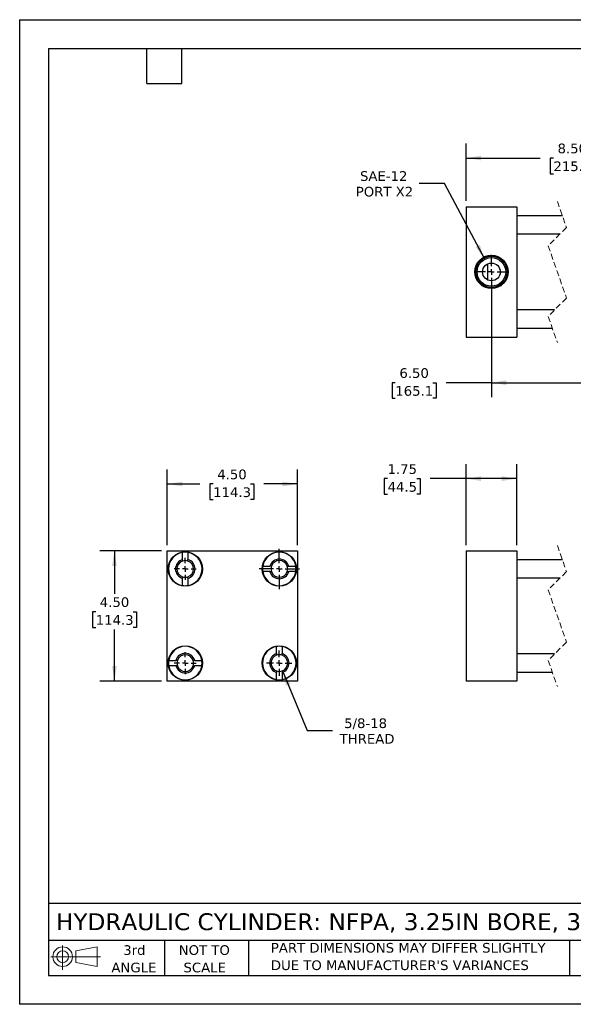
# Model space of a CAD drawing. Header units: inches. Extents: x 0 to 44, y 0 to 34.
# Tile 1 of 3: x 0 to 19.1, y 0 to 34. Entities that reach past the tile are written whole.
import ezdxf

# ---------------------------------------------------------------- set-up
doc = ezdxf.new("R2010")
doc.units = ezdxf.units.IN
doc.header["$LTSCALE"] = 4
doc.header["$MEASUREMENT"] = 0
for name, pattern in [('SLD-Center', [0.75, 0.6, -0.05, 0.05, -0.05]), ('SLD-Dashed', [0.075, 0.05, -0.025]), ('SLD-Solid', [0])]:
    doc.linetypes.add(name, pattern=pattern)
doc.layers.add('CENTER', color=40, linetype='SLD-Center')
doc.layers.add('SLD-DEFPOINTS', color=7, linetype='Continuous')
doc.layers.add('DIMENSIONS', color=140, linetype='SLD-Solid', lineweight=25)
doc.layers.add('TEXT', color=140, linetype='SLD-Solid', lineweight=25)
doc.styles.add('SLDTEXTSTYLE0', font='VERDANA.TTF')
doc.dimstyles.new('SLDDIMSTYLE0', dxfattribs={"dimtxt": 0.339844, "dimasz": 0.52, "dimexe": 0, "dimexo": 0.0625, "dimgap": 0.084961, "dimtad": 0, "dimtih": 1, "dimtoh": 1, "dimrnd": 1e-09, "dimzin": 12, "dimdsep": 46, "dimtxsty": 'SLDTEXTSTYLE0', "dimsah": 1, "dimcen": 0.09, "dimadec": 0, "dimazin": 3, "dimtfac": 1, "dimtofl": 0, "dimtmove": 0, "dimatfit": 3, "dimfxl": 0, "dimfrac": 2, "dimtolj": 1, "dimtzin": 12, "dimarcsym": 0})
doc.dimstyles.new('SLDDIMSTYLE3', dxfattribs={"dimtxt": 0.339844, "dimasz": 0.52, "dimexe": 0, "dimexo": 0.0625, "dimgap": 0.084961, "dimtad": 0, "dimtih": 1, "dimtoh": 1, "dimrnd": 1e-09, "dimzin": 4, "dimdsep": 46, "dimtxsty": 'SLDTEXTSTYLE0', "dimsah": 1, "dimcen": 0.09, "dimadec": 0, "dimazin": 1, "dimtfac": 1, "dimtofl": 0, "dimtmove": 0, "dimatfit": 3, "dimfxl": 0, "dimfrac": 2, "dimtolj": 1, "dimtzin": 12, "dimarcsym": 0})
doc.dimstyles.new('SLDDIMSTYLE4', dxfattribs={"dimtxt": 0.339844, "dimasz": 0.52, "dimexe": 0, "dimexo": 0.0625, "dimgap": 0.084961, "dimtad": 0, "dimtih": 1, "dimtoh": 1, "dimrnd": 1e-09, "dimzin": 12, "dimdsep": 46, "dimtxsty": 'SLDTEXTSTYLE0', "dimsah": 1, "dimcen": 0, "dimadec": 0, "dimazin": 3, "dimtfac": 1, "dimtofl": 0, "dimtmove": 0, "dimatfit": 3, "dimfxl": 0, "dimfrac": 2, "dimtolj": 1, "dimtzin": 12, "dimarcsym": 0})
doc.dimstyles.new('SLDDIMSTYLE5', dxfattribs={"dimtxt": 0.339844, "dimasz": 0.52, "dimexe": 0, "dimexo": 0.0625, "dimgap": 0.084961, "dimtad": 0, "dimtih": 1, "dimtoh": 1, "dimrnd": 1e-09, "dimzin": 12, "dimdsep": 46, "dimtxsty": 'SLDTEXTSTYLE0', "dimsah": 1, "dimcen": 0, "dimadec": 0, "dimazin": 3, "dimtfac": 1, "dimtofl": 0, "dimtmove": 0, "dimatfit": 3, "dimfxl": 0, "dimfrac": 2, "dimtolj": 1, "dimtzin": 12, "dimarcsym": 0})

# ---------------------------------------------------------------- blocks, each defined once
blk = doc.blocks.new('Block11')
at = {"color": 7, "linetype": 'SLD-Solid', "lineweight": 18}
for p, q in [((0.408, 0.836), (0.408, 0)), ((0.863, 0.656), (1.602, 0.792)), ((1.602, 0.792), (1.602, 0.115)), ((0, 0.454), (1.712, 0.454)), ((0.863, 0.251), (0.863, 0.656)), ((0.863, 0.251), (1.602, 0.115))]:
    blk.add_line(p, q, dxfattribs=at)
for radius in [0.339, 0.202]:
    blk.add_circle((0.408, 0.454), radius, dxfattribs=at)
blk = doc.blocks.new('Block12')
at = {"layer": 'SLD-DEFPOINTS'}
blk.add_blockref('Block11', (0, 0), dxfattribs=at)
blk = doc.blocks.new('SW_NOTE_0_3')
at = {"layer": 'TEXT', "color": 0, "char_height": 0.33333, "attachment_point": 1, "style": 'SLDTEXTSTYLE0'}
for s, insert in [('PART DIMENSIONS MAY DIFFER SLIGHTLY ', (0, 0.423)), ("DUE TO MANUFACTURER'S VARIANCES", (0, -0.179))]:
    blk.add_mtext(s, dxfattribs=dict(at, insert=insert))
blk = doc.blocks.new('SW_NOTE_0_4')
at = {"layer": 'TEXT', "color": 0, "char_height": 0.3333, "attachment_point": 2, "style": 'SLDTEXTSTYLE0'}
for s, insert in [('NOT TO', (0.828, 0.423)), ('SCALE', (0.843, -0.179))]:
    blk.add_mtext(s, dxfattribs=dict(at, insert=insert))
blk = doc.blocks.new('SW_NOTE_0_5')
at = {"layer": 'TEXT', "color": 0, "char_height": 0.3333, "attachment_point": 2, "style": 'SLDTEXTSTYLE0'}
for s, insert in [('3rd', (0.365, 0.423)), ('ANGLE', (0.349, -0.179))]:
    blk.add_mtext(s, dxfattribs=dict(at, insert=insert))
blk = doc.blocks.new('_D')
at = {"layer": 'DIMENSIONS'}
for p, q in [((15.428, 15.859), (15.428, 18.652)), ((17.178, 15.859), (17.178, 18.652)), ((12.714, 18.152), (12.6, 18.152)), ((12.6, 18.152), (12.6, 17.612)), ((13.724, 18.152), (13.838, 18.152)), ((13.838, 18.152), (13.838, 17.612)), ((15.428, 18.152), (14.184, 18.152)), ((17.178, 18.152), (15.428, 18.152)), ((12.6, 17.612), (12.714, 17.612)), ((13.838, 17.612), (13.724, 17.612))]:
    blk.add_line(p, q, dxfattribs=at)
for points in [[(15.428, 18.152), (15.948, 18.072), (15.948, 18.232)], [(17.178, 18.152), (16.658, 18.232), (16.658, 18.072)]]:
    blk.add_solid(points, dxfattribs=at)
at = {"layer": 'DIMENSIONS', "char_height": 0.3333, "attachment_point": 1, "style": 'SLDTEXTSTYLE0'}
for s, insert in [('1.75', (12.714, 18.651)), ('44.5', (12.714, 18.035))]:
    blk.add_mtext(s, dxfattribs=dict(at, insert=insert))
blk = doc.blocks.new('_D_8')
at = {"layer": 'DIMENSIONS'}
for p, q in [((5.098, 15.859), (5.098, 18.468)), ((9.598, 15.859), (9.598, 18.468)), ((5.098, 17.968), (6.226, 17.968)), ((6.686, 17.968), (6.572, 17.968)), ((6.572, 17.968), (6.572, 17.428)), ((7.979, 17.968), (8.093, 17.968)), ((8.093, 17.968), (8.093, 17.428)), ((9.598, 17.968), (8.439, 17.968)), ((6.572, 17.428), (6.686, 17.428)), ((8.093, 17.428), (7.979, 17.428))]:
    blk.add_line(p, q, dxfattribs=at)
for points in [[(5.098, 17.968), (5.618, 17.888), (5.618, 18.048)], [(9.598, 17.968), (9.078, 18.048), (9.078, 17.888)]]:
    blk.add_solid(points, dxfattribs=at)
at = {"layer": 'DIMENSIONS', "char_height": 0.3333, "attachment_point": 1, "style": 'SLDTEXTSTYLE0'}
for s, insert in [('4.50', (6.828, 18.467)), ('114.3', (6.686, 17.851))]:
    blk.add_mtext(s, dxfattribs=dict(at, insert=insert))
blk = doc.blocks.new('_D_9')
at = {"layer": 'DIMENSIONS'}
for p, q in [((4.898, 15.659), (2.775, 15.659)), ((3.275, 15.659), (3.275, 14.172)), ((2.629, 13.556), (2.515, 13.556)), ((2.515, 13.556), (2.515, 13.016)), ((3.922, 13.556), (4.036, 13.556)), ((4.036, 13.556), (4.036, 13.016)), ((2.515, 13.016), (2.629, 13.016)), ((3.275, 11.159), (3.275, 12.94)), ((4.036, 13.016), (3.922, 13.016)), ((4.898, 11.159), (2.775, 11.159))]:
    blk.add_line(p, q, dxfattribs=at)
for points in [[(3.275, 15.659), (3.195, 15.139), (3.355, 15.139)], [(3.275, 11.159), (3.355, 11.679), (3.195, 11.679)]]:
    blk.add_solid(points, dxfattribs=at)
at = {"layer": 'DIMENSIONS', "char_height": 0.3333, "attachment_point": 1, "style": 'SLDTEXTSTYLE0'}
for s, insert in [('4.50', (2.77, 14.055)), ('114.3', (2.629, 13.439))]:
    blk.add_mtext(s, dxfattribs=dict(at, insert=insert))
blk = doc.blocks.new('_D_10')
at = {"layer": 'DIMENSIONS'}
for p, q in [((9.083, 11.517), (9.933, 9.45)), ((9.933, 9.45), (10.808, 9.45))]:
    blk.add_line(p, q, dxfattribs=at)
blk.add_solid([(9.083, 11.517), (9.207, 11.006), (9.355, 11.067)], dxfattribs=at)
at = {"layer": 'DIMENSIONS', "char_height": 0.3333, "attachment_point": 1, "style": 'SLDTEXTSTYLE0'}
for s, insert in [('5/8-18', (11.213, 9.873)), ('THREAD', (11.058, 9.333))]:
    blk.add_mtext(s, dxfattribs=dict(at, insert=insert))
blk = doc.blocks.new('SW_CENTERMARKSYMBOL_0')
at = {"layer": 'CENTER', "color": 0}
for p, q in [((0, 0.2), (0, 0.38125)), ((-0.2, 0), (-0.38125, 0)), ((0, 0), (-0.1, 0)), ((0, 0), (0, 0.1)), ((0, 0), (0, -0.1)), ((0, 0), (0.1, 0)), ((0.2, 0), (0.38125, 0)), ((0, -0.2), (0, -0.38125))]:
    blk.add_line(p, q, dxfattribs=at)
blk = doc.blocks.new('SW_CENTERMARKSYMBOL_1')
at = {"layer": 'CENTER', "color": 0}
for p, q in [((0, 0.2), (0, 0.38125)), ((-0.2, 0), (-0.38125, 0)), ((0, 0), (-0.1, 0)), ((0, 0), (0, 0.1)), ((0, 0), (0, -0.1)), ((0, 0), (0.1, 0)), ((0.2, 0), (0.38125, 0)), ((0, -0.2), (0, -0.38125))]:
    blk.add_line(p, q, dxfattribs=at)
blk = doc.blocks.new('SW_CENTERMARKSYMBOL_2')
at = {"layer": 'CENTER', "color": 0}
for p, q in [((0, 0.2), (0, 0.69375)), ((-0.2, 0), (-0.69375, 0)), ((0, 0), (-0.1, 0)), ((0, 0), (0, 0.1)), ((0, 0), (0, -0.1)), ((0, 0), (0.1, 0)), ((0.2, 0), (0.69375, 0)), ((0, -0.2), (0, -0.69375))]:
    blk.add_line(p, q, dxfattribs=at)
blk = doc.blocks.new('SW_CENTERMARKSYMBOL_3')
at = {"layer": 'CENTER', "color": 0}
for p, q in [((0, 0.2), (0, 0.4375)), ((-0.2, 0), (-0.4375, 0)), ((0, 0), (-0.1, 0)), ((0, 0), (0, 0.1)), ((0, 0), (0, -0.1)), ((0, 0), (0.1, 0)), ((0.2, 0), (0.4375, 0)), ((0, -0.2), (0, -0.4375))]:
    blk.add_line(p, q, dxfattribs=at)
blk = doc.blocks.new('_D_11')
at = {"layer": 'DIMENSIONS'}
for p, q in [((14.686, 28.346), (13.811, 28.346)), ((16.072, 25.728), (14.686, 28.346))]:
    blk.add_line(p, q, dxfattribs=at)
blk.add_solid([(16.072, 25.728), (15.899, 26.225), (15.758, 26.15)], dxfattribs=at)
at = {"layer": 'DIMENSIONS', "char_height": 0.3333, "attachment_point": 1, "style": 'SLDTEXTSTYLE0'}
for s, insert in [('SAE-12', (11.761, 28.769)), ('PORT X2', (11.616, 28.229))]:
    blk.add_mtext(s, dxfattribs=dict(at, insert=insert))
blk = doc.blocks.new('_D_12')
at = {"layer": 'DIMENSIONS'}
for p, q in [((16.303, 25.091), (16.303, 20.966)), ((22.447, 24.496), (22.447, 20.966)), ((12.981, 21.466), (12.867, 21.466)), ((12.867, 21.466), (12.867, 20.926)), ((14.274, 21.466), (14.388, 21.466)), ((14.388, 21.466), (14.388, 20.926)), ((16.303, 21.466), (14.735, 21.466)), ((16.303, 21.466), (19.452, 21.466)), ((19.452, 21.466), (19.564, 21.688)), ((19.564, 21.688), (19.786, 21.243)), ((19.786, 21.243), (19.897, 21.466)), ((19.897, 21.466), (22.447, 21.466)), ((12.867, 20.926), (12.981, 20.926)), ((14.388, 20.926), (14.274, 20.926))]:
    blk.add_line(p, q, dxfattribs=at)
for points in [[(16.303, 21.466), (16.823, 21.386), (16.823, 21.546)], [(22.447, 21.466), (21.927, 21.546), (21.927, 21.386)]]:
    blk.add_solid(points, dxfattribs=at)
at = {"layer": 'DIMENSIONS', "char_height": 0.3333, "attachment_point": 1, "style": 'SLDTEXTSTYLE0'}
for s, insert in [('6.50', (13.123, 21.965)), ('165.1', (12.981, 21.349))]:
    blk.add_mtext(s, dxfattribs=dict(at, insert=insert))
blk = doc.blocks.new('_D_15')
at = {"layer": 'DIMENSIONS'}
for p, q in [((15.428, 27.741), (15.428, 29.723)), ((23.572, 27.741), (23.572, 29.723)), ((21.36, 29.445), (21.249, 29.223)), ((21.583, 29), (21.36, 29.445)), ((15.428, 29.223), (17.986, 29.223)), ((18.446, 29.223), (18.332, 29.223)), ((18.332, 29.223), (18.332, 28.683)), ((19.739, 29.223), (19.853, 29.223)), ((19.853, 29.223), (19.853, 28.683)), ((21.249, 29.223), (20.199, 29.223)), ((21.694, 29.223), (21.583, 29)), ((23.572, 29.223), (21.694, 29.223)), ((18.332, 28.683), (18.446, 28.683)), ((19.853, 28.683), (19.739, 28.683))]:
    blk.add_line(p, q, dxfattribs=at)
for points in [[(15.428, 29.223), (15.948, 29.143), (15.948, 29.303)], [(23.572, 29.223), (23.052, 29.303), (23.052, 29.143)]]:
    blk.add_solid(points, dxfattribs=at)
at = {"layer": 'DIMENSIONS', "char_height": 0.3333, "attachment_point": 1, "style": 'SLDTEXTSTYLE0'}
for s, insert in [('8.50', (18.588, 29.722)), ('215.9', (18.446, 29.106))]:
    blk.add_mtext(s, dxfattribs=dict(at, insert=insert))
blk = doc.blocks.new('SW_CENTERMARKSYMBOL_4')
at = {"layer": 'CENTER', "color": 0}
for p, q in [((0, 0.2), (0, 0.595)), ((-0.2, 0), (-0.595, 0)), ((0, 0), (-0.1, 0)), ((0, 0), (0, 0.1)), ((0, 0), (0, -0.1)), ((0, 0), (0.1, 0)), ((0.2, 0), (0.595, 0)), ((0, -0.2), (0, -0.595))]:
    blk.add_line(p, q, dxfattribs=at)

msp = doc.modelspace()

# ---------------------------------------------------------------- linework, layer by layer
at = {"color": 7, "linetype": 'SLD-Solid'}
for p, q in [((0, 34), (0, 0)), ((0, 34), (44, 34)), ((44, 0), (0, 0))]:
    msp.add_line(p, q, dxfattribs=at)
for p, q in [((15.428, 27.541), (15.428, 23.041)), ((15.428, 27.541), (17.178, 27.541)), ((17.178, 27.541), (17.178, 23.041)), ((18.756, 27.228), (17.178, 27.228)), ((17.178, 26.603), (18.675, 26.603)), ((16.178, 25.013), (16.178, 25.568)), ((18.488, 23.978), (17.178, 23.978)), ((17.178, 23.353), (18.407, 23.353)), ((15.428, 23.041), (17.178, 23.041)), ((5.098, 11.159), (5.098, 15.659)), ((5.098, 15.659), (9.598, 15.659)), ((9.598, 15.659), (9.598, 11.159)), ((15.428, 15.659), (17.178, 15.659)), ((15.428, 15.659), (15.428, 11.159)), ((17.178, 15.659), (17.178, 11.159)), ((5.629, 15.359), (5.629, 15.605)), ((5.817, 15.605), (5.817, 15.359)), ((18.756, 15.347), (17.178, 15.347)), ((8.403, 15.128), (8.649, 15.128)), ((9.297, 15.128), (9.544, 15.128)), ((5.629, 14.464), (5.629, 14.71)), ((5.817, 14.71), (5.817, 14.464)), ((8.649, 14.941), (8.403, 14.941)), ((9.544, 14.941), (9.297, 14.941)), ((17.178, 14.722), (18.675, 14.722)), ((8.879, 12.109), (8.879, 12.355)), ((9.067, 12.355), (9.067, 12.109)), ((18.488, 12.097), (17.178, 12.097)), ((5.153, 11.878), (5.399, 11.878)), ((5.399, 11.691), (5.153, 11.691)), ((6.047, 11.878), (6.294, 11.878)), ((6.294, 11.691), (6.047, 11.691)), ((8.879, 11.214), (8.879, 11.46)), ((9.067, 11.46), (9.067, 11.214)), ((17.178, 11.472), (18.407, 11.472)), ((9.598, 11.159), (5.098, 11.159)), ((17.178, 11.159), (15.428, 11.159))]:
    msp.add_line(p, q)
at = {"color": 7, "linetype": 'SLD-Dashed', "lineweight": 18}
for p, q in [((18.581, 27.728), (18.896, 26.824)), ((18.896, 26.824), (18.266, 26.194)), ((18.266, 26.194), (18.896, 24.387)), ((18.896, 24.387), (18.266, 23.757)), ((18.266, 23.757), (18.581, 22.853)), ((18.581, 15.847), (18.896, 14.943)), ((18.896, 14.943), (18.266, 14.313)), ((18.266, 14.313), (18.896, 12.506)), ((18.896, 12.506), (18.266, 11.876)), ((18.266, 11.876), (18.581, 10.972))]:
    msp.add_line(p, q, dxfattribs=at)
for centre, radius in [((16.303, 25.291), 0.574), ((16.303, 25.291), 0.539), ((16.303, 25.291), 0.495), ((16.303, 25.291), 0.305), ((5.723, 15.034), 0.594), ((8.973, 15.034), 0.594), ((5.723, 11.784), 0.594), ((8.973, 11.784), 0.594)]:
    msp.add_circle(centre, radius)
for centre, radius, start, end in [((5.723, 15.034), 0.578, 99.3324, 260.6676), ((5.723, 15.034), 0.338, 106.1276, 253.8724), ((5.723, 15.034), 0.289, 108.9255, 251.0745), ((5.723, 15.034), 0.578, 80.6676, 99.3324), ((5.723, 15.034), 0.289, 71.0745, 108.9255), ((5.723, 15.034), 0.578, 279.3324, 80.6676), ((5.723, 15.034), 0.338, 286.1276, 73.8724), ((5.723, 15.034), 0.289, 288.9255, 71.0745), ((8.973, 15.034), 0.578, 9.3324, 170.6676), ((8.973, 15.034), 0.338, 16.1276, 163.8724), ((8.973, 15.034), 0.289, 18.9255, 161.0745), ((8.973, 15.034), 0.578, 170.6676, 189.3324), ((8.973, 15.034), 0.289, 161.0745, 198.9255), ((8.973, 15.034), 0.289, 341.0745, 18.9255), ((8.973, 15.034), 0.578, 350.6676, 9.3324), ((5.723, 15.034), 0.289, 251.0745, 288.9255), ((8.973, 15.034), 0.578, 189.3324, 350.6676), ((8.973, 15.034), 0.338, 196.1276, 343.8724), ((8.973, 15.034), 0.289, 198.9255, 341.0745), ((5.723, 15.034), 0.578, 260.6676, 279.3324), ((5.723, 11.784), 0.578, 9.3324, 170.6676), ((8.973, 11.784), 0.578, 99.3324, 260.6676), ((8.973, 11.784), 0.578, 80.6676, 99.3324), ((8.973, 11.784), 0.578, 279.3324, 80.6676), ((5.723, 11.784), 0.338, 16.1276, 163.8724), ((5.723, 11.784), 0.289, 18.9255, 161.0745), ((8.973, 11.784), 0.338, 106.1276, 253.8724), ((8.973, 11.784), 0.289, 108.9255, 251.0745), ((8.973, 11.784), 0.289, 71.0745, 108.9255), ((8.973, 11.784), 0.338, 286.1276, 73.8724), ((8.973, 11.784), 0.289, 288.9255, 71.0745), ((5.723, 11.784), 0.578, 170.6676, 189.3324), ((5.723, 11.784), 0.578, 189.3324, 350.6676), ((5.723, 11.784), 0.338, 196.1276, 343.8724), ((5.723, 11.784), 0.289, 161.0745, 198.9255), ((5.723, 11.784), 0.289, 198.9255, 341.0745), ((5.723, 11.784), 0.289, 341.0745, 18.9255), ((5.723, 11.784), 0.578, 350.6676, 9.3324), ((8.973, 11.784), 0.289, 251.0745, 288.9255), ((8.973, 11.784), 0.578, 260.6676, 279.3324)]:
    msp.add_arc(centre, radius, start, end)
for points in [[(5.629, 15.308), (5.629, 15.325), (5.629, 15.342), (5.629, 15.359)], [(5.817, 15.308), (5.817, 15.325), (5.817, 15.342), (5.817, 15.359)], [(8.7, 15.128), (8.683, 15.128), (8.666, 15.128), (8.649, 15.128)], [(9.247, 15.128), (9.264, 15.128), (9.28, 15.128), (9.297, 15.128)], [(5.629, 14.761), (5.629, 14.744), (5.629, 14.727), (5.629, 14.71)], [(5.817, 14.71), (5.817, 14.727), (5.817, 14.744), (5.817, 14.761)], [(8.649, 14.941), (8.666, 14.941), (8.683, 14.941), (8.7, 14.941)], [(9.247, 14.941), (9.264, 14.941), (9.28, 14.941), (9.297, 14.941)], [(8.879, 12.109), (8.879, 12.092), (8.879, 12.075), (8.879, 12.058)], [(9.067, 12.058), (9.067, 12.075), (9.067, 12.092), (9.067, 12.109)], [(5.45, 11.878), (5.433, 11.878), (5.416, 11.878), (5.399, 11.878)], [(5.45, 11.691), (5.433, 11.691), (5.416, 11.691), (5.399, 11.691)], [(6.047, 11.878), (6.03, 11.878), (6.014, 11.878), (5.997, 11.878)], [(5.997, 11.691), (6.014, 11.691), (6.03, 11.691), (6.047, 11.691)], [(8.879, 11.511), (8.879, 11.494), (8.879, 11.477), (8.879, 11.46)], [(9.067, 11.511), (9.067, 11.494), (9.067, 11.477), (9.067, 11.46)]]:
    msp.add_open_spline(points, degree=3)
at = {"layer": 'TEXT'}
for p, q in [((1, 33), (43, 33)), ((1, 33), (1, 1)), ((4.4, 31.8), (4.4, 33)), ((5.6, 31.8), (5.6, 33)), ((4.4, 31.8), (5.6, 31.8)), ((43, 3.484), (1, 3.484)), ((43, 2.2), (1, 2.2)), ((5, 2.2), (5, 1)), ((7.907, 2.2), (7.907, 1)), ((18.999, 2.2), (18.999, 1)), ((1, 1), (43, 1))]:
    msp.add_line(p, q, dxfattribs=at)

# ---------------------------------------------------------------- block references
at = {"layer": 'CENTER'}
for name, p in [('SW_CENTERMARKSYMBOL_4', (16.303, 25.291)), ('SW_CENTERMARKSYMBOL_2', (8.973, 15.034)), ('SW_CENTERMARKSYMBOL_0', (5.723, 15.034)), ('SW_CENTERMARKSYMBOL_1', (5.723, 11.784)), ('SW_CENTERMARKSYMBOL_3', (8.973, 11.784))]:
    msp.add_blockref(name, p, dxfattribs=at)
at = {"layer": 'SLD-DEFPOINTS'}
msp.add_blockref('Block12', (1.077, 1.19), dxfattribs=at)
at = {"layer": 'TEXT'}
for name, p in [('SW_NOTE_0_5', (3.598, 1.617)), ('SW_NOTE_0_4', (5.552, 1.617)), ('SW_NOTE_0_3', (8.68, 1.696))]:
    msp.add_blockref(name, p, dxfattribs=at)

# ---------------------------------------------------------------- texts
at = {"layer": 'TEXT', "insert": (1.254, 3.145), "char_height": 0.58333, "attachment_point": 1, "style": 'SLDTEXTSTYLE0'}
msp.add_mtext('HYDRAULIC CYLINDER: NFPA, 3.25IN BORE, 3IN STROKE', dxfattribs=at)

# ---------------------------------------------------------------- dimensions: what is measured, and where the dimension line sits
at = {"layer": 'DIMENSIONS'}
for base, p1, p2, text, picture, middle in [((15.428, 29.223), (23.572, 27.541), (15.428, 27.541), '8.50', '_D_15', (19.093, 29.223)), ((22.447, 21.466), (16.303, 25.291), (22.447, 24.696), '6.50', '_D_12', (13.628, 21.466))]:
    dim = msp.add_linear_dim(base=base, p1=p1, p2=p2, text=text, dimstyle='SLDDIMSTYLE3', dxfattribs=at)
    dim.commit()
    dim.dimension.update_dxf_attribs({"geometry": picture, "text_midpoint": middle, "dimtype": 160})
dim = msp.add_diameter_dim_2p(p1=(16.535, 24.853), p2=(16.072, 25.728), text='SAE-12\\PPORT X2', dimstyle='SLDDIMSTYLE5', override={"dimpost": '<>'}, dxfattribs=at)
dim.commit()
dim.dimension.update_dxf_attribs({"geometry": '_D_11', "text_midpoint": (12.588, 28.346), "dimtype": 163})
for base, p1, p2, dimstyle, picture, middle in [((9.598, 17.968), (5.098, 15.659), (9.598, 15.659), 'SLDDIMSTYLE3', '_D_8', (7.333, 17.968)), ((17.178, 18.152), (15.428, 15.659), (17.178, 15.659), 'SLDDIMSTYLE0', '_D', (13.219, 18.152))]:
    dim = msp.add_linear_dim(base=base, p1=p1, p2=p2, dimstyle=dimstyle, dxfattribs=at)
    dim.commit()
    dim.dimension.update_dxf_attribs({"geometry": picture, "text_midpoint": middle, "dimtype": 160})
dim = msp.add_linear_dim(base=(3.275, 15.659), p1=(5.098, 11.159), p2=(5.098, 15.659), angle=90, dimstyle='SLDDIMSTYLE3', dxfattribs=at)
dim.commit()
dim.dimension.update_dxf_attribs({"geometry": '_D_9', "text_midpoint": (3.275, 13.556), "dimtype": 160})
dim = msp.add_radius_dim(center=(8.973, 11.784), mpoint=(9.083, 11.517), text='5/8-18\\PTHREAD', dimstyle='SLDDIMSTYLE4', dxfattribs=at)
dim.commit()
dim.dimension.update_dxf_attribs({"geometry": '_D_10', "text_midpoint": (11.98, 9.45), "dimtype": 164})

doc.saveas('drawing.dxf')
